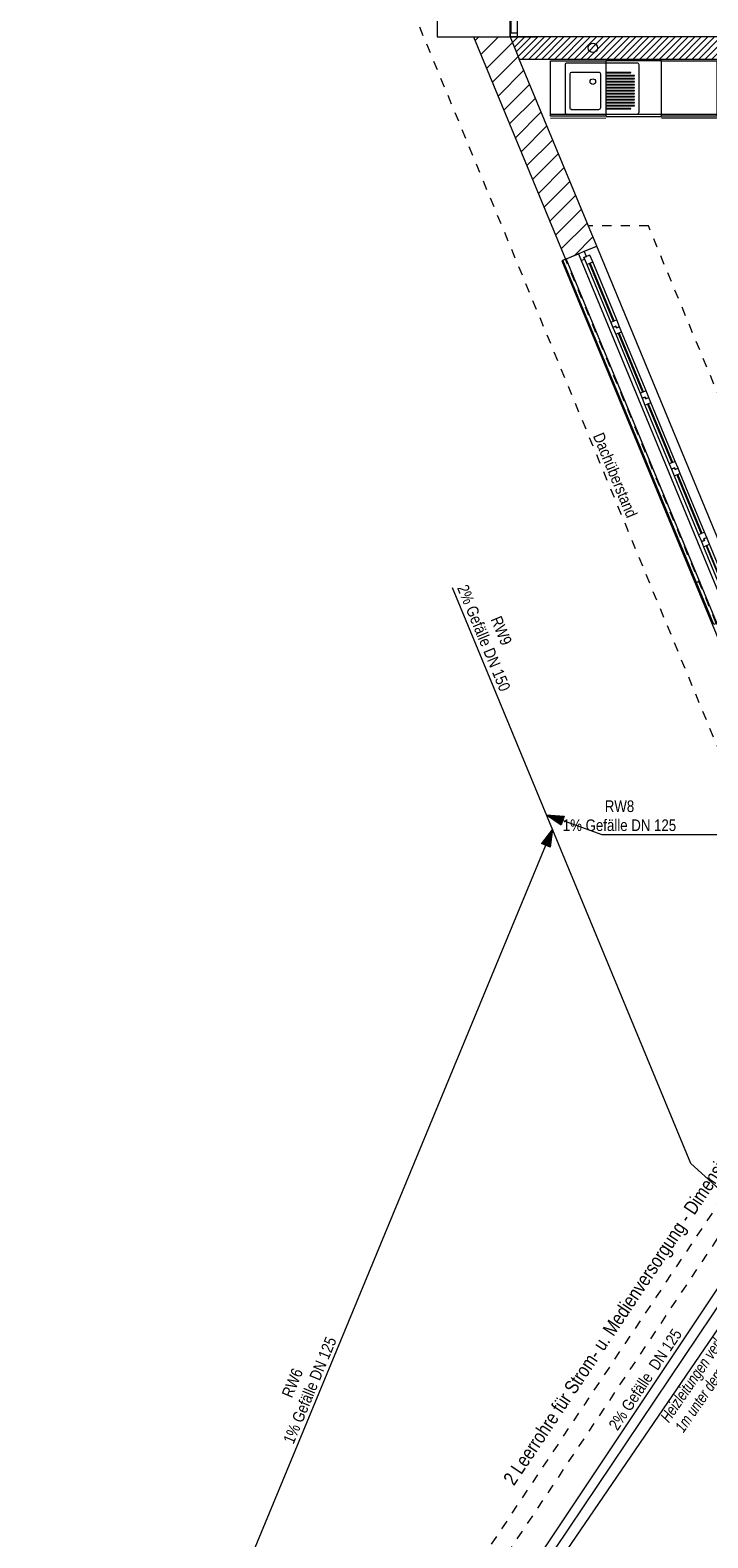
# Model space of a CAD drawing. Header units: metres. Extents: x -79 to 740, y -195 to 69.
# Tile 143 of 200: x 18.16 to 25.48, y 28.64 to 44.93. Entities that reach past the tile are written whole.
import ezdxf

# ---------------------------------------------------------------- set-up
doc = ezdxf.new("R2010")
doc.units = ezdxf.units.M
doc.header["$MEASUREMENT"] = 0
for name, pattern in [('Strichlinie eng', [0.115, 0.075, -0.04]), ('Strichlinie_ eng', [0.115, 0.075, -0.04]), ('Wipeout_Contour', [1, 0, -1])]:
    doc.linetypes.add(name, pattern=pattern)
for name, color, linetype in [('00 Schraffuren', 7, 'Continuous'), ('10 Wand außen', 7, 'Continuous'), ('30 Dach', 7, 'Continuous'), ('40 Treppe', 7, 'Continuous'), ('50 Elektro', 7, 'Continuous'), ('50 Möblierung', 7, 'Continuous'), ('70 Entwässerung_Regenwasser', 7, 'Continuous'), ('70 Entwässerung_Schmutzwasser', 7, 'Continuous'), ('70 Heizung', 7, 'Continuous')]:
    doc.layers.add(name, color=color, linetype=linetype)
doc.styles.add('ERSTELLTER_STIL_2', font='ARIALN.TTF')
doc.styles.add('ERSTELLTER_STIL_7', font='arial.ttf', dxfattribs={"width": 0.75})
pattern_1 = [(45, (0, 0), (-0.106066, 0.106066), [])]

# ---------------------------------------------------------------- blocks, each defined once
blk = doc.blocks.new('5-Flügelfenster 27')
at = {"layer": '10 Wand außen', "color": 7, "linetype": 'Continuous', "lineweight": 9}
for p, q in [((-2.13, 0.145), (2.13, 0.145)), ((-2.13, 0), (-2.13, 0.145)), ((-2.13, -0.07), (-2.13, 0)), ((-2.13, -0.07), (-2.13, 0)), ((2.13, 0), (2.13, 0.145)), ((2.13, -0.07), (2.13, 0)), ((2.13, -0.07), (2.13, 0)), ((-2.13, -0.22), (-2.13, -0.07)), ((2.13, -0.22), (2.13, -0.07)), ((-2.13, -0.22), (-2.13, -0.25)), ((-2.13, -0.25), (2.13, -0.25)), ((2.13, -0.25), (2.13, -0.22))]:
    blk.add_line(p, q, dxfattribs=at)
at = {"layer": '10 Wand außen', "color": 7, "linetype": 'Continuous', "lineweight": 13}
for p, q in [((-2.13, 0), (-2.07, 0)), ((-2.07, -0.03), (-2.07, 0.04)), ((-2.07, 0.04), (-1.99, 0.04)), ((-2.07, 0), (-2.07, -0.03)), ((-1.99, 0.04), (-1.312, 0.04)), ((-1.99, 0.04), (-1.99, -0.03)), ((-1.99, 0.01), (-1.312, 0.01)), ((-1.312, -0.03), (-1.312, 0.04)), ((-1.312, 0.04), (-1.232, 0.04)), ((-1.232, 0.005), (-1.252, 0.005)), ((-1.252, 0.005), (-1.252, -0.03)), ((-1.252, -0.03), (-1.252, 0.005)), ((-1.252, 0.005), (-1.232, 0.005)), ((-1.232, 0.04), (-1.232, 0.005)), ((-1.232, 0.04), (-1.172, 0.04)), ((-1.232, 0.005), (-1.232, 0.04)), ((-1.172, 0.04), (-0.484, 0.04)), ((-1.172, 0.04), (-1.172, -0.03)), ((-1.172, 0.01), (-0.484, 0.01)), ((-0.484, -0.03), (-0.484, 0.04)), ((-0.484, 0.04), (-0.424, 0.04)), ((-0.424, 0.04), (-0.424, 0.005)), ((-0.424, 0.005), (-0.424, 0.04)), ((-0.424, 0.04), (-0.344, 0.04)), ((-0.424, 0.005), (-0.404, 0.005)), ((-0.404, 0.005), (-0.424, 0.005)), ((-0.404, 0.005), (-0.404, -0.03)), ((-0.404, -0.03), (-0.404, 0.005)), ((-0.344, 0.04), (0.344, 0.04)), ((-0.344, 0.04), (-0.344, -0.03)), ((-0.344, 0.01), (0.344, 0.01)), ((0.344, -0.03), (0.344, 0.04)), ((0.344, 0.04), (0.404, 0.04)), ((0.404, 0.04), (0.404, 0.005)), ((0.404, 0.005), (0.404, 0.04)), ((0.404, 0.04), (0.484, 0.04)), ((0.404, 0.005), (0.424, 0.005)), ((0.424, 0.005), (0.404, 0.005)), ((0.424, 0.005), (0.424, -0.03)), ((0.424, -0.03), (0.424, 0.005)), ((0.484, 0.04), (1.172, 0.04)), ((0.484, 0.04), (0.484, -0.03)), ((0.484, 0.01), (1.172, 0.01)), ((1.172, -0.03), (1.172, 0.04)), ((1.172, 0.04), (1.232, 0.04)), ((1.232, 0.04), (1.232, 0.005)), ((1.232, 0.005), (1.232, 0.04)), ((1.232, 0.04), (1.312, 0.04)), ((1.232, 0.005), (1.252, 0.005)), ((1.252, 0.005), (1.232, 0.005)), ((1.252, 0.005), (1.252, -0.03)), ((1.252, -0.03), (1.252, 0.005)), ((1.312, 0.04), (1.99, 0.04)), ((1.312, 0.04), (1.312, -0.03)), ((1.312, 0.01), (1.99, 0.01)), ((1.99, -0.03), (1.99, 0.04)), ((1.99, 0.04), (2.07, 0.04)), ((2.07, 0.04), (2.07, -0.03)), ((2.07, -0.03), (2.07, 0)), ((2.07, 0), (2.13, 0)), ((-2.05, -0.07), (-2.13, -0.07)), ((-2.07, -0.03), (-2.05, -0.03)), ((-1.99, -0.03), (-2.07, -0.03)), ((-2.05, -0.03), (-2.05, -0.07)), ((2.05, -0.07), (-2.05, -0.07)), ((-1.312, 0), (-1.99, 0)), ((-1.312, -0.03), (-1.99, -0.03)), ((-1.252, -0.03), (-1.312, -0.03)), ((-1.172, -0.03), (-1.252, -0.03)), ((-0.484, 0), (-1.172, 0)), ((-0.484, -0.03), (-1.172, -0.03)), ((-0.404, -0.03), (-0.484, -0.03)), ((-0.344, -0.03), (-0.404, -0.03)), ((0.344, 0), (-0.344, 0)), ((0.344, -0.03), (-0.344, -0.03)), ((0.424, -0.03), (0.344, -0.03)), ((0.484, -0.03), (0.424, -0.03)), ((1.172, 0), (0.484, 0)), ((1.172, -0.03), (0.484, -0.03)), ((1.252, -0.03), (1.172, -0.03)), ((1.312, -0.03), (1.252, -0.03)), ((1.99, 0), (1.312, 0)), ((1.99, -0.03), (1.312, -0.03)), ((2.07, -0.03), (1.99, -0.03)), ((2.05, -0.07), (2.05, -0.03)), ((2.05, -0.03), (2.07, -0.03)), ((2.13, -0.07), (2.05, -0.07))]:
    blk.add_line(p, q, dxfattribs=at)
at = {"layer": '10 Wand außen', "color": 7, "linetype": 'Strichlinie eng', "lineweight": 9}
blk.add_line((-2.13, -0.22), (2.13, -0.22), dxfattribs=at)
blk = doc.blocks.new('Glastür Ol 1-Fl 2S 27_2')
at = {"layer": '10 Wand außen', "color": 7, "linetype": 'Continuous', "lineweight": 13}
for p, q in [((0.442, 0.93), (0.442, 1.01)), ((0.442, 1.01), (0.482, 1.01)), ((0.482, 1.01), (0.482, 0.93)), ((0.482, 0.93), (0.442, 0.93)), ((0.442, 0.08), (0.442, 0.93)), ((0.442, 0.93), (0.462, 0.93)), ((0.462, 0.08), (0.462, 0.93)), ((0.462, 0.93), (0.482, 0.93)), ((0.462, 0.93), (0.462, 0.08)), ((0.462, 0.93), (0.462, 0.08)), ((0.482, 0.93), (0.482, 0.08)), ((-1.047, 0), (-0.528, 0)), ((-1.047, 0), (-1.047, -0.08)), ((-1.007, 0), (-1.047, 0)), ((-1.007, -0.08), (-1.007, 0)), ((-0.568, 0), (-0.568, -0.08)), ((-0.528, 0), (-0.568, 0)), ((-0.528, -0.04), (-0.528, 0)), ((0.442, 0), (0.442, 0.08)), ((0.442, 0.08), (0.482, 0.08)), ((0.462, 0.08), (0.442, 0.08)), ((0.482, 0), (0.442, 0)), ((0.482, 0.08), (0.462, 0.08)), ((0.482, 0.08), (0.482, 0)), ((1.047, 0), (0.482, 0)), ((0.482, 0), (0.482, -0.04)), ((0.522, 0), (0.482, 0)), ((0.522, -0.08), (0.522, 0)), ((1.007, 0), (1.007, -0.08)), ((1.047, 0), (1.007, 0)), ((1.047, -0.08), (1.047, 0)), ((-1.047, -0.08), (-0.528, -0.08)), ((-1.047, -0.08), (-1.007, -0.08)), ((-1.007, -0.01), (-0.568, -0.01)), ((-0.568, -0.08), (-0.528, -0.08)), ((-0.518, -0.04), (-0.528, -0.04)), ((-0.528, -0.08), (-0.528, -0.0654)), ((-0.528, -0.0654), (-0.518, -0.0654)), ((-0.518, -0.0654), (-0.518, -0.04)), ((0.482, -0.04), (0.472, -0.04)), ((0.472, -0.04), (0.472, -0.0654)), ((0.472, -0.0654), (0.482, -0.0654)), ((0.482, -0.0654), (0.482, -0.08)), ((1.047, -0.08), (0.482, -0.08)), ((0.482, -0.08), (0.522, -0.08)), ((1.007, -0.01), (0.522, -0.01)), ((1.007, -0.08), (1.047, -0.08))]:
    blk.add_line(p, q, dxfattribs=at)
at = {"layer": '10 Wand außen', "color": 7, "linetype": 'Continuous', "lineweight": 9}
for p, q in [((-1.047, 0), (-1.047, -0.08)), ((-1.047, 0), (-1.047, -0.08)), ((1.047, 0), (1.047, -0.08)), ((1.047, 0), (1.047, -0.08)), ((-1.047, -0.08), (-1.047, -0.3)), ((1.047, -0.08), (1.047, -0.3))]:
    blk.add_line(p, q, dxfattribs=at)
blk.add_arc((0.482, 0), 1.01, 92.26973, 180, dxfattribs=at)
blk = doc.blocks.new('Text 3D 27[9]_1', base_point=(23.95, 42.458))
at = {"layer": '50 Möblierung', "color": 8, "linetype": 'Continuous', "lineweight": 18}
for q in [(23.95, 42.458), (25.346, 38.957)]:
    blk.add_line((25.393, 38.976), q, dxfattribs=at)
at = {"layer": '50 Möblierung', "color": 8, "linetype": 'Continuous', "lineweight": 18, "flags": 128}
blk.add_lwpolyline([(23.95, 42.458), (23.904, 42.439), (25.346, 38.957), (25.393, 38.976)], close=True, dxfattribs=at)
at = {"layer": '50 Möblierung', "color": 8, "linetype": 'Continuous', "lineweight": 18}
blk.add_point((25.393, 38.976), dxfattribs=at)
blk = doc.blocks.new('Text 3D 27[10]_1', base_point=(23.95, 42.458))
at = {"layer": '50 Möblierung', "color": 8, "linetype": 'Continuous', "lineweight": 18}
for q in [(23.95, 42.458), (25.746, 37.992)]:
    blk.add_line((25.792, 38.011), q, dxfattribs=at)
at = {"layer": '50 Möblierung', "color": 8, "linetype": 'Continuous', "lineweight": 18, "flags": 128}
blk.add_lwpolyline([(23.95, 42.458), (23.904, 42.439), (25.746, 37.992), (25.792, 38.011)], close=True, dxfattribs=at)
at = {"layer": '50 Möblierung', "color": 8, "linetype": 'Continuous', "lineweight": 18}
blk.add_point((25.792, 38.011), dxfattribs=at)
blk = doc.blocks.new('Unterschrank 27[12]_1', base_point=(25.582, 44.598))
at = {"color": 254, "linetype": 'Wipeout_Contour', "lineweight": 0, "ltscale": 203.987852}
blk.add_wipeout([(25.582, 43.978), (25.582, 44.598), (24.982, 44.598), (24.982, 43.978)], dxfattribs=at).dxf.layer = '50 Möblierung'
at = {"layer": '50 Möblierung', "color": 8, "linetype": 'Continuous', "lineweight": 18}
for p, q in [((24.982, 44), (24.982, 44.598)), ((24.982, 44.598), (25.582, 44.598)), ((24.982, 44.598), (25.582, 44.598)), ((25.582, 44.598), (25.582, 44)), ((25.582, 44.018), (24.982, 44.018)), ((25.582, 44), (24.982, 44)), ((25.582, 43.978), (24.982, 43.978))]:
    blk.add_line(p, q, dxfattribs=at)
blk = doc.blocks.new('Einbau Geschirrspüler 27[13]_1', base_point=(24.682, 44.598))
at = {"layer": '50 Möblierung', "color": 8, "linetype": 'Continuous', "lineweight": 18}
for p, q in [((24.982, 44.598), (24.382, 44.598)), ((24.382, 44.598), (24.382, 43.998)), ((24.982, 43.998), (24.982, 44.598)), ((24.382, 44.023), (24.982, 44.023)), ((24.382, 43.998), (24.982, 43.998))]:
    blk.add_line(p, q, dxfattribs=at)
blk = doc.blocks.new('Unterschrank 27[14]_1', base_point=(24.382, 44.598))
at = {"color": 254, "linetype": 'Wipeout_Contour', "lineweight": 0, "ltscale": 201.649767}
blk.add_wipeout([(24.382, 43.978), (24.382, 44.598), (23.782, 44.597), (23.782, 43.977)], dxfattribs=at).dxf.layer = '50 Möblierung'
at = {"layer": '50 Möblierung', "color": 8, "linetype": 'Continuous', "lineweight": 18}
for p, q in [((23.782, 44.597), (24.382, 44.598)), ((23.782, 44.597), (24.382, 44.598)), ((23.782, 43.999), (23.782, 44.597)), ((24.382, 44.598), (24.382, 44)), ((24.382, 44.018), (23.782, 44.017)), ((24.382, 44), (23.782, 43.999)), ((24.382, 43.978), (23.782, 43.977))]:
    blk.add_line(p, q, dxfattribs=at)
blk = doc.blocks.new('Spülbecken 27[15]_1', base_point=(23.94, 44.024))
at = {"layer": '50 Möblierung', "color": 8, "linetype": 'Continuous', "lineweight": 18}
for p, q in [((24.305, 44.474), (24.01, 44.474)), ((24.65, 44.474), (24.39, 44.474)), ((24.39, 44.474), (24.39, 44.469)), ((24.39, 44.469), (24.65, 44.469)), ((24.65, 44.469), (24.65, 44.474)), ((23.99, 44.454), (23.99, 44.094)), ((24.325, 44.094), (24.325, 44.454)), ((24.69, 44.441), (24.39, 44.441)), ((24.39, 44.441), (24.39, 44.436)), ((24.39, 44.436), (24.69, 44.436)), ((24.69, 44.409), (24.39, 44.409)), ((24.39, 44.409), (24.39, 44.404)), ((24.39, 44.404), (24.69, 44.404)), ((24.69, 44.376), (24.39, 44.376)), ((24.39, 44.376), (24.39, 44.371)), ((24.39, 44.371), (24.69, 44.371)), ((24.69, 44.344), (24.39, 44.344)), ((24.39, 44.344), (24.39, 44.339)), ((24.39, 44.339), (24.69, 44.339)), ((24.69, 44.311), (24.39, 44.311)), ((24.39, 44.311), (24.39, 44.306)), ((24.39, 44.306), (24.69, 44.306)), ((24.69, 44.436), (24.69, 44.441)), ((24.69, 44.404), (24.69, 44.409)), ((24.69, 44.371), (24.69, 44.376)), ((24.69, 44.339), (24.69, 44.344)), ((24.69, 44.306), (24.69, 44.311)), ((24.69, 44.279), (24.39, 44.279)), ((24.39, 44.279), (24.39, 44.274)), ((24.39, 44.274), (24.69, 44.274)), ((24.69, 44.246), (24.39, 44.246)), ((24.39, 44.246), (24.39, 44.241)), ((24.39, 44.241), (24.69, 44.241)), ((24.69, 44.214), (24.39, 44.214)), ((24.39, 44.214), (24.39, 44.209)), ((24.39, 44.209), (24.69, 44.209)), ((24.69, 44.181), (24.39, 44.181)), ((24.39, 44.181), (24.39, 44.176)), ((24.39, 44.176), (24.69, 44.176)), ((24.69, 44.149), (24.39, 44.149)), ((24.39, 44.149), (24.39, 44.144)), ((24.39, 44.144), (24.69, 44.144)), ((24.69, 44.274), (24.69, 44.279)), ((24.69, 44.241), (24.69, 44.246)), ((24.69, 44.209), (24.69, 44.214)), ((24.69, 44.176), (24.69, 44.181)), ((24.69, 44.144), (24.69, 44.149)), ((24.01, 44.074), (24.305, 44.074)), ((24.69, 44.116), (24.39, 44.116)), ((24.39, 44.116), (24.39, 44.111)), ((24.39, 44.111), (24.69, 44.111)), ((24.65, 44.084), (24.39, 44.084)), ((24.39, 44.084), (24.39, 44.079)), ((24.39, 44.079), (24.65, 44.079)), ((24.65, 44.079), (24.65, 44.084)), ((24.69, 44.111), (24.69, 44.116))]:
    blk.add_line(p, q, dxfattribs=at)
at = {"layer": '50 Möblierung', "color": 8, "linetype": 'Continuous', "lineweight": 18, "flags": 128}
blk.add_lwpolyline([(23.96, 44.024), (24.72, 44.024, 0.414214), (24.74, 44.044), (24.74, 44.554, 0.414214), (24.72, 44.574), (23.96, 44.574, 0.414214), (23.94, 44.554), (23.94, 44.044, 0.414214)], format="xyb", close=True, dxfattribs=at)
at = {"layer": '50 Möblierung', "color": 8, "linetype": 'Continuous', "lineweight": 18}
blk.add_circle((24.24, 44.374), 0.03, dxfattribs=at)
for centre, start, end in [((24.01, 44.454), 90.0246, 180.0246), ((24.305, 44.454), 0.0246, 90.0246), ((24.01, 44.094), 180.0246, 270.0246), ((24.305, 44.094), 270.0246, 0.0246)]:
    blk.add_arc(centre, 0.02, start, end, dxfattribs=at)
blk.add_point((24.01, 44.074), dxfattribs=at)

msp = doc.modelspace()

# ---------------------------------------------------------------- hatches: boundary and pattern name
at = {"layer": '10 Wand außen', "linetype": 'Continuous', "lineweight": 18, "true_color": 0x1f1f1f}
h = msp.add_hatch(dxfattribs=at)
h.set_pattern_fill('Mauerziegel_HLz_4_0001', color=250, style=0, pattern_type=2)
h.set_pattern_definition(pattern_1)
h.paths.add_polyline_path([(22.95, 44.858), (23.445, 44.618), (23.345, 44.858)])
h = msp.add_hatch(dxfattribs=at)
h.set_pattern_fill('Mauerziegel_HLz_4_0001', color=250, style=0, pattern_type=2)
h.set_pattern_definition(pattern_1)
h.paths.add_polyline_path([(23.445, 44.618), (22.95, 44.858), (23.945, 42.456), (24.083, 42.514), (24.148, 42.541), (24.282, 42.596)])
h = msp.add_hatch(dxfattribs=at)
h.set_pattern_fill('Hochlochziegel_0001', color=250, style=0, pattern_type=2)
h.set_pattern_definition([(45, (0, 0), (-0.03535534, 0.03535534), [])])
h.paths.add_polyline_path([(23.445, 44.618), (26.44, 44.618), (26.68, 44.858), (23.345, 44.858)])
at = {"layer": '70 Entwässerung_Regenwasser', "linetype": 'Continuous', "lineweight": 18, "true_color": 0x00a8ff}
for points in [[(23.738, 36.455), (23.896, 36.344), (23.93, 36.438)], [(23.803, 36.298), (23.686, 36.144), (23.778, 36.106)]]:
    msp.add_hatch(color=140, dxfattribs=at).paths.add_polyline_path(points)

# ---------------------------------------------------------------- linework, layer by layer
at = {"layer": '00 Schraffuren', "color": 7, "linetype": 'Strichlinie_ eng', "lineweight": 9}
for p, q in [((24.841, 42.815), (24.191, 42.815)), ((26.467, 38.889), (24.841, 42.815))]:
    msp.add_line(p, q, dxfattribs=at)
at = {"layer": '10 Wand außen', "color": 7, "linetype": 'Continuous', "lineweight": 9}
for p, q in [((23.345, 44.858), (23.445, 44.618)), ((23.345, 44.858), (23.445, 44.618)), ((23.345, 44.858), (23.425, 44.858)), ((23.425, 44.858), (23.645, 44.858)), ((23.945, 42.456), (24.083, 42.514)), ((24.083, 42.514), (24.148, 42.541)), ((24.148, 42.541), (24.282, 42.596))]:
    msp.add_line(p, q, dxfattribs=at)
at = {"layer": '10 Wand außen', "color": 7, "linetype": 'Continuous', "lineweight": 9, "flags": 128}
for points in [[(22.95, 44.858), (23.345, 44.858)], [(22.95, 44.858), (23.945, 42.456)], [(26.68, 44.858), (23.345, 44.858)], [(23.345, 44.858), (23.345, 44.858)], [(23.345, 44.858), (23.645, 44.858)], [(23.645, 44.858), (23.645, 44.858)], [(23.445, 44.618), (26.44, 44.618)], [(24.282, 42.596), (23.445, 44.618)]]:
    msp.add_lwpolyline(points, dxfattribs=at)
at = {"layer": '40 Treppe', "color": 7, "linetype": 'Continuous', "lineweight": 9}
for p, q in [((23.345, 44.858), (23.345, 46.952)), ((22.555, 45.097), (22.555, 44.858)), ((22.555, 44.858), (23.345, 44.858))]:
    msp.add_line(p, q, dxfattribs=at)
at = {"layer": '50 Elektro', "color": 190, "linetype": 'Strichlinie_ eng', "lineweight": 18, "true_color": 0x9900ff}
for p, q in [((21.369, 25.914), (27.15, 34.576)), ((21.536, 25.803), (27.316, 34.465))]:
    msp.add_line(p, q, dxfattribs=at)
at = {"layer": '70 Entwässerung_Regenwasser', "color": 140, "linetype": 'Continuous', "lineweight": 18, "true_color": 0x00a8ff}
for p, q in [((25.298, 32.688), (22.722, 38.907)), ((23.738, 36.455), (23.93, 36.438)), ((23.738, 36.455), (23.896, 36.344)), ((23.93, 36.438), (23.896, 36.344)), ((24.34, 36.236), (23.913, 36.391)), ((23.803, 36.298), (23.686, 36.144)), ((23.803, 36.298), (23.778, 36.106)), ((26.683, 36.236), (24.34, 36.236)), ((19.224, 25.243), (23.732, 36.125)), ((23.778, 36.106), (23.686, 36.144)), ((30.251, 28.187), (25.298, 32.688))]:
    msp.add_line(p, q, dxfattribs=at)
at = {"layer": '70 Entwässerung_Schmutzwasser', "color": 34, "linetype": 'Continuous', "lineweight": 18, "true_color": 0xa85100}
msp.add_line((21.694, 25.499), (27.453, 34.13), dxfattribs=at)
at = {"layer": '70 Entwässerung_Schmutzwasser', "color": 7, "linetype": 'Continuous', "lineweight": 9}
msp.add_circle((24.24, 44.738), 0.05, dxfattribs=at)
at = {"layer": '70 Heizung', "color": 5, "linetype": 'Continuous', "lineweight": 18}
msp.add_line((27.547, 34.051), (21.79, 25.497), dxfattribs=at)
at = {"layer": '70 Heizung', "color": 1, "linetype": 'Continuous', "lineweight": 13}
msp.add_line((27.747, 34.061), (21.869, 25.454), dxfattribs=at)

# ---------------------------------------------------------------- block references
at = {"layer": '10 Wand außen', "color": 7, "linetype": 'Continuous', "lineweight": 13, "rotation": 90}
msp.add_blockref('Glastür Ol 1-Fl 2S 27_2', (23.345, 45.905), dxfattribs=at)
at = {"layer": '10 Wand außen', "color": 7, "linetype": 'Continuous', "lineweight": 13, "xscale": -0.9999999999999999, "rotation": 292.4999999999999}
msp.add_blockref('5-Flügelfenster 27', (24.963, 40.573), dxfattribs=at)
at = {"layer": '50 Möblierung', "color": 8, "linetype": 'Continuous', "lineweight": 18}
for name in ['Text 3D 27[9]_1', 'Text 3D 27[10]_1']:
    msp.add_blockref(name, (23.95, 42.458), dxfattribs=at)

# ---------------------------------------------------------------- texts
at = {"layer": '30 Dach', "color": 7, "linetype": 'Continuous', "lineweight": 9, "insert": (24.237, 40.547), "char_height": 0.125, "attachment_point": 7, "rotation": 292.4534, "style": 'ERSTELLTER_STIL_2'}
msp.add_mtext('\\A1;{\\pql;\\fArial Narrow|b0|i0|c0|p0;\\W1.000000;Dachüberstand}', dxfattribs=at)
at = {"layer": '50 Elektro', "color": 190, "linetype": 'Continuous', "lineweight": 18, "true_color": 0x9900ff, "insert": (23.424, 29.173), "char_height": 0.15, "attachment_point": 7, "rotation": 56.2858, "style": 'ERSTELLTER_STIL_2'}
msp.add_mtext('\\A1;{\\pql;\\fArial Narrow|b0|i0|c0|p0;\\W1.000000;2 \\fArial Narrow|b0|i0|c0|p0;\\W1.000000;Leerrohre \\fArial Narrow|b0|i0|c0|p0;\\W1.000000;für \\fArial Narrow|b0|i0|c0|p0;\\W1.000000;Strom- u. Medienversorgung - Dimensionierung? }', dxfattribs=at)
at = {"layer": '70 Entwässerung_Regenwasser', "color": 140, "linetype": 'Continuous', "lineweight": 18, "true_color": 0x00a8ff, "char_height": 0.125, "attachment_point": 2, "line_spacing_factor": 0.984615, "style": 'ERSTELLTER_STIL_2'}
for s, insert, rotation in [('\\A1;{\\pqc;\\fArial Narrow|b0|i0|c0|p0;\\W1.000000;RW9^I\\P\\pqc;\\fArial Narrow|b0|i0|c0|p0;\\W1.000000;2% Gefälle\\fArial Narrow|b0|i0|c0|p0;\\W1.000000; \\fArial Narrow|b0|i0|c0|p0;\\W1.000000;DN 150}', (23.309, 38.467), 292.5), ('\\A1;{\\pqc;\\fArial Narrow|b0|i0|c0|p0;\\W1.000000;RW6^I\\P\\pqc;\\fArial Narrow|b0|i0|c0|p0;\\W1.000000;1% Gefälle\\fArial Narrow|b0|i0|c0|p0;\\W1.000000; \\fArial Narrow|b0|i0|c0|p0;\\W1.000000;DN 125}', (20.932, 30.341), 67.5)]:
    msp.add_mtext(s, dxfattribs=dict(at, insert=insert, rotation=rotation))
at = {"layer": '70 Entwässerung_Regenwasser', "color": 140, "linetype": 'Continuous', "lineweight": 18, "true_color": 0x00a8ff, "insert": (24.528, 36.609), "char_height": 0.125, "attachment_point": 2, "line_spacing_factor": 0.984615, "style": 'ERSTELLTER_STIL_2'}
msp.add_mtext('\\A1;{\\pqc;\\fArial Narrow|b0|i0|c0|p0;\\W1.000000;RW8^I\\P\\pqc;\\fArial Narrow|b0|i0|c0|p0;\\W1.000000;1% Gefälle\\fArial Narrow|b0|i0|c0|p0;\\W1.000000; \\fArial Narrow|b0|i0|c0|p0;\\W1.000000;DN 125}', dxfattribs=at)
at = {"layer": '70 Entwässerung_Schmutzwasser', "color": 34, "linetype": 'Continuous', "lineweight": 18, "true_color": 0xa85100, "insert": (24.403, 29.863), "char_height": 0.125, "attachment_point": 1, "rotation": 56.2858, "style": 'ERSTELLTER_STIL_2'}
msp.add_mtext('\\A1;{\\pql;\\fArial Narrow|b0|i0|c0|p0;\\W1.000000;2%\\fArial Narrow|b0|i0|c0|p0;\\W1.000000; Gefälle  DN 125}', dxfattribs=at)
at = {"layer": '70 Heizung', "color": 7, "linetype": 'Continuous', "lineweight": 9, "insert": (24.96, 29.95), "char_height": 0.125, "attachment_point": 1, "rotation": 55.5201, "line_spacing_factor": 0.927814, "style": 'ERSTELLTER_STIL_7'}
msp.add_mtext('\\A1;{\\pql;\\fArial|b0|i1|c0|p0;\\W0.750000;Heizleitungen verlaufen \\P\\pql;\\fArial|b0|i1|c0|p0;\\H0.977916x;\\W0.750000;1m unter dem Erdreich}', dxfattribs=at)

# ---------------------------------------------------------------- next in the draw order: block references
at = {"layer": '50 Möblierung', "color": 8, "linetype": 'Continuous', "lineweight": 18}
msp.add_blockref('Unterschrank 27[12]_1', (25.582, 44.598), dxfattribs=at)

# ---------------------------------------------------------------- next in the draw order: block references
msp.add_blockref('Einbau Geschirrspüler 27[13]_1', (24.682, 44.598), dxfattribs=at)

# ---------------------------------------------------------------- next in the draw order: block references
msp.add_blockref('Unterschrank 27[14]_1', (24.382, 44.598), dxfattribs=at)

# ---------------------------------------------------------------- next in the draw order: linework, layer by layer
at = {"layer": '30 Dach', "color": 7, "linetype": 'Strichlinie_ eng', "lineweight": 9}
msp.add_line((18.155, 55.128), (26.187, 35.737), dxfattribs=at)

# ---------------------------------------------------------------- next in the draw order: block references
at = {"layer": '50 Möblierung', "color": 8, "linetype": 'Continuous', "lineweight": 18}
msp.add_blockref('Spülbecken 27[15]_1', (23.94, 44.024), dxfattribs=at)

doc.saveas('drawing.dxf')
